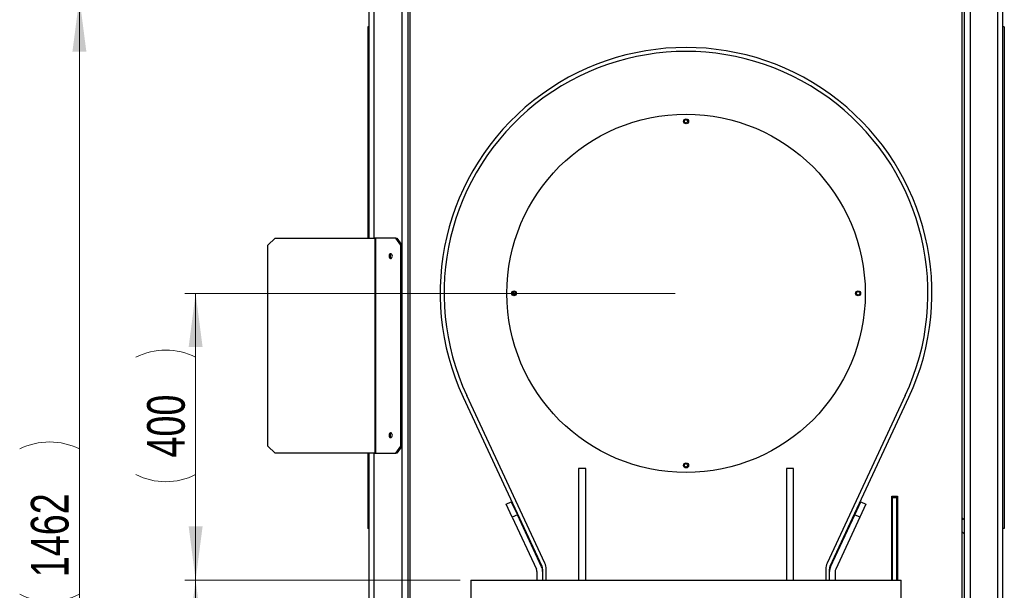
# Model space of a CAD drawing. Header units: millimetres. Extents: x 36 to 588, y 6 to 414.
# Tile 28 of 30: x 377 to 469, y 313 to 366. Entities that reach past the tile are written whole.
import ezdxf

# ---------------------------------------------------------------- set-up
doc = ezdxf.new("R2010")
doc.units = ezdxf.units.MM
doc.styles.add('SLDTEXTSTYLE1', font='TXT', dxfattribs={"width": 0.75})
doc.dimstyles.new('SLDDIMSTYLE0', dxfattribs={"dimtxt": 3.5, "dimasz": 5, "dimexe": 0, "dimexo": 0.0625, "dimgap": 0.875, "dimtad": 1, "dimlfac": 15, "dimrnd": 1e-09, "dimzin": 12, "dimdsep": 46, "dimtxsty": 'SLDTEXTSTYLE1', "dimsah": 1, "dimcen": 0.09, "dimadec": 0, "dimazin": 0, "dimtfac": 1, "dimtofl": 0, "dimtmove": 0, "dimatfit": 3, "dimfxl": 1, "dimtolj": 1, "dimtzin": 12, "dimarcsym": 0})

# ---------------------------------------------------------------- blocks, each defined once
blk = doc.blocks.new('*D4')
at = {"color": 7, "linetype": 'Continuous', "lineweight": 0}
for p, q in [((418.028, 313.672), (392.42, 313.672)), ((393.42, 313.672), (393.42, 270.338)), ((406.362, 270.338), (392.42, 270.338))]:
    blk.add_line(p, q, dxfattribs=at)
for centre, start, end in [((390.644, 292.545), 63.43495, 116.56505), ((390.644, 292.721), 243.43495, 296.56505)]:
    blk.add_arc(centre, 6.208, start, end, dxfattribs=at)
for points in [[(393.42, 313.672), (392.77, 308.672), (394.07, 308.672)], [(393.42, 270.338), (394.07, 275.338), (392.77, 275.338)]]:
    blk.add_solid(points, dxfattribs=at)
at = {"color": 7, "linetype": 'Continuous', "lineweight": 0, "insert": (388.908, 288.756), "char_height": 3.5, "attachment_point": 1, "rotation": 90, "style": 'SLDTEXTSTYLE1'}
blk.add_mtext('650', dxfattribs=at)
blk = doc.blocks.new('*D5')
at = {"color": 7, "linetype": 'Continuous', "lineweight": 0}
for p, q in [((438.028, 340.338), (392.42, 340.338)), ((393.42, 313.672), (393.42, 340.338)), ((418.028, 313.672), (392.42, 313.672))]:
    blk.add_line(p, q, dxfattribs=at)
for centre, start, end in [((390.644, 328.854), 63.43495, 116.56505), ((390.644, 329.03), 243.43495, 296.56505)]:
    blk.add_arc(centre, 6.208, start, end, dxfattribs=at)
for points in [[(393.42, 340.338), (392.77, 335.338), (394.07, 335.338)], [(393.42, 313.672), (394.07, 318.672), (392.77, 318.672)]]:
    blk.add_solid(points, dxfattribs=at)
at = {"color": 7, "linetype": 'Continuous', "lineweight": 0, "insert": (388.908, 325.064), "char_height": 3.5, "attachment_point": 1, "rotation": 90, "style": 'SLDTEXTSTYLE1'}
blk.add_mtext('400', dxfattribs=at)
blk = doc.blocks.new('*D6')
at = {"color": 7, "linetype": 'Continuous', "lineweight": 0}
for p, q in [((412.695, 367.805), (381.611, 367.805)), ((382.611, 367.805), (382.611, 270.338)), ((406.362, 270.338), (381.611, 270.338))]:
    blk.add_line(p, q, dxfattribs=at)
for centre, start, end in [((379.834, 320.31), 63.43495, 116.56505), ((379.834, 317.898), 243.43495, 296.56505)]:
    blk.add_arc(centre, 6.208, start, end, dxfattribs=at)
for points in [[(382.611, 367.805), (381.961, 362.805), (383.261, 362.805)], [(382.611, 270.338), (383.261, 275.338), (381.961, 275.338)]]:
    blk.add_solid(points, dxfattribs=at)
at = {"color": 7, "linetype": 'Continuous', "lineweight": 0, "insert": (378.099, 313.933), "char_height": 3.5, "attachment_point": 1, "rotation": 90, "style": 'SLDTEXTSTYLE1'}
blk.add_mtext('1462', dxfattribs=at)

msp = doc.modelspace()

# ---------------------------------------------------------------- linework, layer by layer
at = {"color": 7, "linetype": 'Continuous', "lineweight": 30}
for p, q in [((409.56182, 345.4718), (409.56182, 367.13847)), ((410.03045, 345.4718), (410.03045, 367.13847)), ((412.59614, 367.13847), (412.59614, 308.13846)), ((413.16182, 367.13847), (413.16182, 308.13846)), ((413.36182, 308.13846), (413.36182, 367.13847)), ((464.69515, 308.13846), (464.69515, 367.13847)), ((464.89515, 367.13847), (464.89515, 308.13846)), ((465.46084, 367.13847), (465.46084, 308.13846)), ((468.02652, 308.13846), (468.02652, 367.13847)), ((468.49515, 308.13846), (468.49515, 367.13847)), ((409.56182, 365.13847), (409.42849, 365.13847)), ((409.42849, 365.13847), (409.42849, 345.4718)), ((468.62849, 365.13847), (468.49515, 365.13847)), ((468.62849, 365.13847), (468.62849, 318.4718)), ((400.8115, 345.4718), (400.14483, 344.80513)), ((400.8115, 345.4718), (410.0896, 345.4718)), ((410.0896, 345.4718), (410.0896, 325.4718)), ((410.18388, 345.4718), (410.0896, 345.4718)), ((410.18388, 325.4718), (410.18388, 345.4718)), ((412.03045, 345.4718), (410.18388, 345.4718)), ((412.50185, 344.80513), (412.03045, 345.4718)), ((412.03045, 345.4718), (412.12473, 345.4718)), ((412.12473, 345.4718), (412.59614, 344.80513)), ((400.14483, 326.13847), (400.14483, 344.80513)), ((412.50185, 326.13847), (412.50185, 344.80513)), ((412.59614, 344.80513), (412.50185, 344.80513)), ((412.59614, 326.13847), (412.59614, 344.80513)), ((423.02849, 340.1718), (423.02849, 340.50513)), ((418.30425, 330.6746), (425.63269, 314.9587)), ((425.90356, 315.24542), (418.63656, 330.82956)), ((459.42041, 330.82956), (452.15341, 315.24542)), ((452.42428, 314.9587), (459.75273, 330.6746)), ((400.14483, 326.13847), (400.8115, 325.4718)), ((412.03045, 325.4718), (412.50185, 326.13847)), ((412.59614, 326.13847), (412.12473, 325.4718)), ((412.50185, 326.13847), (412.59614, 326.13847)), ((410.0896, 325.4718), (400.8115, 325.4718)), ((409.42849, 325.4718), (409.42849, 318.4718)), ((409.56182, 308.13846), (409.56182, 325.4718)), ((410.03045, 308.13846), (410.03045, 325.4718)), ((410.0896, 325.4718), (410.18388, 325.4718)), ((410.18388, 325.4718), (412.03045, 325.4718)), ((412.12473, 325.4718), (412.03045, 325.4718)), ((429.02849, 324.03846), (429.02849, 313.6718)), ((429.69515, 324.03846), (429.02849, 324.03846)), ((429.69515, 313.6718), (429.69515, 324.03846)), ((449.02849, 324.03846), (448.36182, 324.03846)), ((448.36182, 324.03846), (448.36182, 313.6718)), ((449.02849, 313.6718), (449.02849, 324.03846)), ((458.16182, 321.4718), (458.69515, 321.4718)), ((458.16182, 313.6718), (458.16182, 321.4718)), ((458.69515, 321.4718), (458.69515, 313.6718)), ((422.2944, 320.72192), (422.77776, 320.94731)), ((422.85789, 319.5135), (422.2944, 320.72192)), ((422.77776, 320.94731), (423.34125, 319.7389)), ((454.71572, 319.7389), (455.27921, 320.94731)), ((455.76258, 320.72192), (455.19909, 319.5135)), ((455.27921, 320.94731), (455.76258, 320.72192)), ((458.22849, 321.33847), (458.16182, 321.33847)), ((458.22849, 313.6718), (458.22849, 321.33847)), ((458.22849, 321.33847), (458.62849, 321.33847)), ((458.62849, 313.6718), (458.62849, 321.33847)), ((458.69515, 321.33847), (458.62849, 321.33847)), ((423.34125, 319.7389), (422.85789, 319.5135)), ((425.59522, 314.90526), (423.34125, 319.7389)), ((452.46176, 314.90526), (454.71572, 319.7389)), ((455.19909, 319.5135), (454.71572, 319.7389)), ((422.85789, 319.5135), (425.11185, 314.67986)), ((455.19909, 319.5135), (452.94512, 314.67986)), ((464.77741, 319.38526), (464.69515, 319.28722)), ((464.77741, 319.38526), (464.89515, 319.28646)), ((409.56182, 318.4718), (409.42849, 318.4718)), ((464.69515, 318.14887), (464.89515, 317.98105)), ((468.62849, 318.4718), (468.49515, 318.4718)), ((425.16182, 314.45447), (425.16182, 313.6718)), ((425.69515, 314.67695), (425.69515, 313.6718)), ((426.02849, 313.6718), (426.02849, 314.68193)), ((452.02849, 314.68193), (452.02849, 313.6718)), ((452.36182, 313.6718), (452.36182, 314.67695)), ((452.89515, 314.45447), (452.89515, 313.6718)), ((419.02849, 313.6718), (459.02849, 313.6718))]:
    msp.add_line(p, q, dxfattribs=at)
at = {"color": 7, "linetype": 'Continuous', "lineweight": 30, "flags": 128}
for points in [[(411.71461, 343.80513), (411.70618, 343.87656), (411.68181, 343.94026), (411.64413, 343.98931), (411.59723, 344.0184), (411.5462, 344.02438), (411.49656, 344.0066), (411.45369, 343.967), (411.42223, 343.90984), (411.4056, 343.84134), (411.4056, 343.76893), (411.42223, 343.70043), (411.45369, 343.64327), (411.49656, 343.60366), (411.5462, 343.58588), (411.59723, 343.59187), (411.64413, 343.62095), (411.68181, 343.67001), (411.70618, 343.7337), (411.71461, 343.80513)], [(411.60619, 344.01479), (411.59084, 344.0066), (411.54797, 343.967), (411.51651, 343.90984), (411.49988, 343.84134), (411.49988, 343.76893), (411.51651, 343.70043), (411.54797, 343.64327), (411.59084, 343.60366), (411.60619, 343.59548)], [(455.0131, 340.17251), (454.92011, 340.24864), (454.87262, 340.27945)], [(411.71461, 327.13847), (411.70618, 327.2099), (411.68181, 327.27359), (411.64413, 327.32264), (411.59723, 327.35174), (411.5462, 327.35772), (411.49656, 327.33994), (411.45369, 327.30032), (411.42223, 327.24318), (411.4056, 327.17468), (411.4056, 327.10225), (411.42223, 327.03376), (411.45369, 326.97661), (411.49656, 326.93699), (411.5462, 326.91922), (411.59723, 326.9252), (411.64413, 326.95429), (411.68181, 327.00334), (411.70618, 327.06703), (411.71461, 327.13847)], [(411.60619, 327.34812), (411.59084, 327.33994), (411.54797, 327.30032), (411.51651, 327.24318), (411.49988, 327.17468), (411.49988, 327.10225), (411.51651, 327.03376), (411.54797, 326.97661), (411.59084, 326.93699), (411.60619, 326.92881)], [(464.69515, 319.45428), (464.70207, 319.44848), (464.74107, 319.41575), (464.77741, 319.38526)]]:
    msp.add_lwpolyline(points, dxfattribs=at)
at = {"color": 7, "linetype": 'Continuous', "lineweight": 30}
for centre, radius in [((439.02849, 340.33847), 16.66667), ((439.02849, 356.33847), 0.23333), ((439.02849, 356.33847), 0.16667), ((423.02849, 340.33847), 0.23333), ((423.02849, 340.33847), 0.16667), ((455.02849, 340.33847), 0.23333), ((455.02849, 340.33847), 0.16667), ((439.02849, 324.33847), 0.23333), ((439.02849, 324.33847), 0.16667)]:
    msp.add_circle(centre, radius, dxfattribs=at)
for centre, radius, start, end in [((439.02849, 340.33847), 22.86667, 335, 205), ((439.02849, 340.33847), 22.5, 335, 205), ((424.69515, 314.68193), 1.33333, 0, 25), ((453.36182, 314.68193), 1.33333, 155, 180), ((424.62849, 314.45447), 0.53333, 0, 25), ((424.62849, 314.45447), 1.06667, 0, 25), ((425.02849, 314.67695), 0.66667, 0, 25), ((453.02849, 314.67695), 0.66667, 155, 180), ((453.42849, 314.45447), 1.06667, 155, 180), ((453.42849, 314.45447), 0.53333, 155, 180)]:
    msp.add_arc(centre, radius, start, end, dxfattribs=at)
for points in [[(419.02849, 313.6718), (419.02849, 311.6718)], [(459.02849, 311.6718), (459.02849, 313.6718)]]:
    msp.add_open_spline(points, degree=1, dxfattribs=at)

# ---------------------------------------------------------------- dimensions: what is measured, and where the dimension line sits
at = {"color": 7, "linetype": 'Continuous', "lineweight": 0}
for base, p1, p2, picture, middle in [((382.61085, 270.33847), (413.69515, 367.80513), (407.36182, 270.33847), '*D6', (382.61085, 319.10381)), ((393.41995, 340.33847), (419.02849, 313.6718), (439.02849, 340.33847), '*D5', (393.41995, 328.94158)), ((393.41995, 270.33847), (419.02849, 313.6718), (407.36182, 270.33847), '*D4', (393.41995, 292.63318))]:
    dim = msp.add_linear_dim(base=base, p1=p1, p2=p2, angle=90, text='(<>)', dimstyle='SLDDIMSTYLE0', dxfattribs=at)
    dim.commit()
    dim.dimension.update_dxf_attribs({"geometry": picture, "text_midpoint": middle, "dimtype": 160})

doc.saveas('drawing.dxf')
